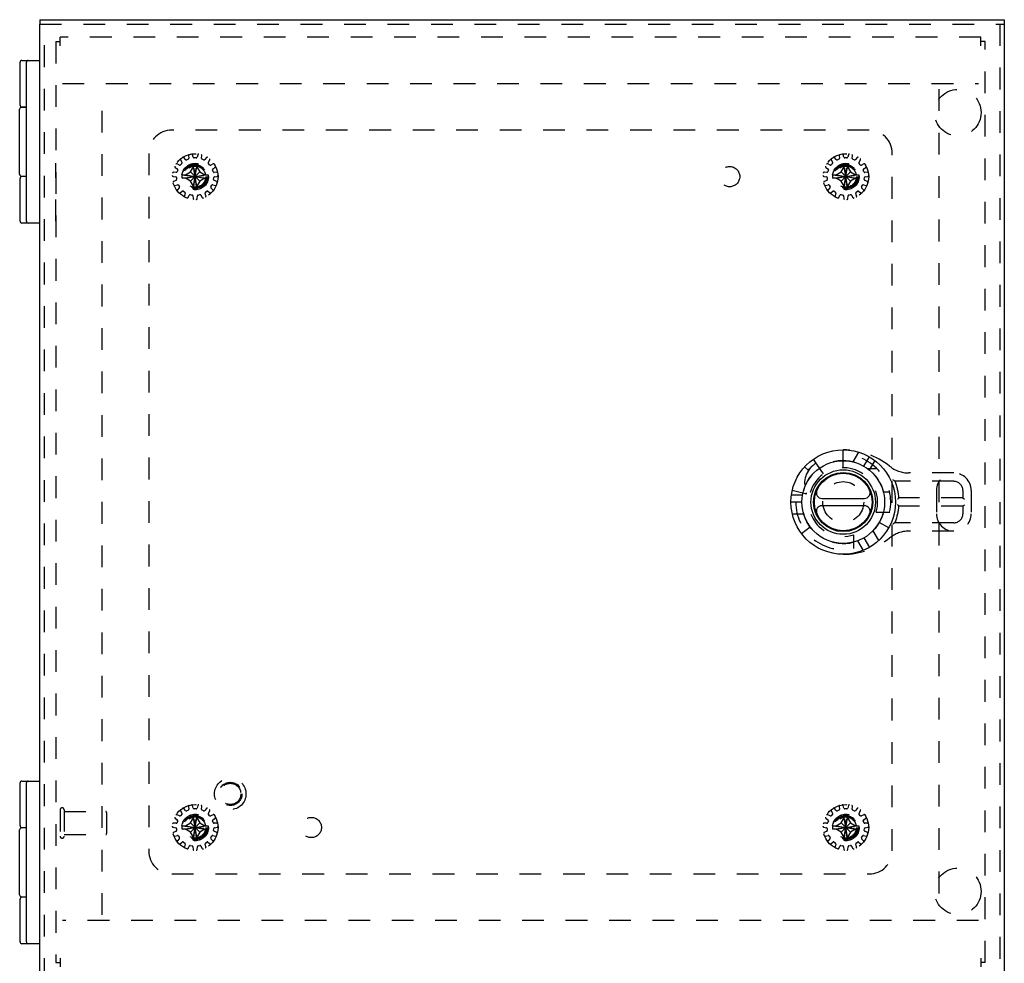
# Model space of a CAD drawing. Header units: inches. Extents: x 0 to 42.5, y 0 to 27.5.
# Tile 11 of 15: x 9.1 to 19.7, y 9.2 to 19.3. Entities that reach past the tile are written whole.
import ezdxf

# ---------------------------------------------------------------- set-up
doc = ezdxf.new("R2010")
doc.units = ezdxf.units.IN
doc.header["$LTSCALE"] = 2.3375
doc.header["$MEASUREMENT"] = 0
doc.linetypes.add('HIDDEN', pattern=[0.2, 0.1, -0.1])
for name, color, linetype in [('DEFAULT_2', 8, 'HIDDEN'), ('DOOR_ASSEMBLY', 7, 'CONTINUOUS'), ('SUBPANEL', 7, 'CONTINUOUS')]:
    doc.layers.add(name, color=color, linetype=linetype)

msp = doc.modelspace()

# ---------------------------------------------------------------- linework, layer by layer
at = {"layer": 'DEFAULT_2', "color": 8, "linetype": 'HIDDEN'}
for p, q in [((9.475, 19.088), (9.475, 9.184)), ((9.475, 19.088), (9.523, 19.088)), ((9.523, 19.041), (9.523, 19.136)), ((19.427, 19.136), (9.523, 19.136)), ((19.427, 19.041), (19.427, 19.136)), ((19.475, 19.088), (19.427, 19.088)), ((19.475, 9.184), (19.475, 19.088)), ((9.548, 18.636), (19.402, 18.636)), ((9.975, 9.696), (9.975, 18.576)), ((18.975, 18.576), (18.975, 9.696)), ((10.818, 17.815), (10.833, 17.79)), ((10.872, 17.819), (10.854, 17.84)), ((10.902, 17.824), (10.884, 17.816)), ((10.904, 17.863), (10.908, 17.834)), ((10.955, 17.844), (10.947, 17.872)), ((10.985, 17.837), (10.965, 17.837)), ((11.003, 17.872), (10.995, 17.844)), ((11.042, 17.834), (11.046, 17.863)), ((11.066, 17.816), (11.048, 17.824)), ((11.096, 17.84), (11.078, 17.819)), ((11.117, 17.79), (11.132, 17.815)), ((17.818, 17.815), (17.833, 17.79)), ((17.872, 17.819), (17.854, 17.84)), ((17.902, 17.824), (17.884, 17.816)), ((17.904, 17.863), (17.908, 17.834)), ((17.955, 17.844), (17.947, 17.872)), ((17.985, 17.837), (17.965, 17.837)), ((18.003, 17.872), (17.995, 17.844)), ((18.042, 17.834), (18.046, 17.863)), ((18.066, 17.816), (18.048, 17.824)), ((18.096, 17.84), (18.078, 17.819)), ((18.117, 17.79), (18.132, 17.815)), ((10.759, 17.735), (10.783, 17.719)), ((10.807, 17.761), (10.781, 17.774)), ((10.787, 17.708), (10.781, 17.689)), ((10.832, 17.778), (10.819, 17.763)), ((10.925, 17.686), (10.957, 17.741)), ((10.957, 17.776), (10.957, 17.777)), ((10.957, 17.496), (10.993, 17.777)), ((10.993, 17.496), (10.957, 17.777)), ((10.957, 17.741), (10.957, 17.776)), ((10.957, 17.532), (10.993, 17.741)), ((10.993, 17.532), (10.957, 17.741)), ((10.993, 17.777), (10.993, 17.776)), ((10.993, 17.776), (10.993, 17.741)), ((10.993, 17.741), (11.025, 17.686)), ((11.131, 17.763), (11.118, 17.778)), ((11.169, 17.774), (11.143, 17.761)), ((11.169, 17.689), (11.163, 17.708)), ((11.167, 17.719), (11.191, 17.735)), ((17.759, 17.735), (17.783, 17.719)), ((17.807, 17.761), (17.781, 17.774)), ((17.787, 17.708), (17.781, 17.689)), ((17.832, 17.778), (17.819, 17.763)), ((17.925, 17.686), (17.957, 17.741)), ((17.957, 17.776), (17.957, 17.777)), ((17.957, 17.496), (17.993, 17.777)), ((17.993, 17.496), (17.957, 17.777)), ((17.957, 17.741), (17.957, 17.776)), ((17.957, 17.532), (17.993, 17.741)), ((17.993, 17.532), (17.957, 17.741)), ((17.993, 17.777), (17.993, 17.776)), ((17.993, 17.776), (17.993, 17.741)), ((17.993, 17.741), (18.025, 17.686)), ((18.131, 17.763), (18.118, 17.778)), ((18.169, 17.774), (18.143, 17.761)), ((18.169, 17.689), (18.163, 17.708)), ((18.167, 17.719), (18.191, 17.735)), ((10.738, 17.639), (10.766, 17.634)), ((10.771, 17.682), (10.742, 17.683)), ((10.77, 17.595), (10.743, 17.584)), ((10.774, 17.625), (10.776, 17.605)), ((10.835, 17.654), (11.115, 17.618)), ((10.835, 17.618), (11.115, 17.654)), ((10.835, 17.654), (10.836, 17.654)), ((10.836, 17.618), (10.835, 17.618)), ((10.836, 17.654), (10.87, 17.654)), ((10.87, 17.618), (10.836, 17.618)), ((10.87, 17.654), (10.925, 17.686)), ((10.87, 17.654), (11.079, 17.618)), ((10.87, 17.618), (11.079, 17.654)), ((10.925, 17.587), (10.87, 17.618)), ((10.925, 17.587), (11.025, 17.686)), ((11.025, 17.587), (10.925, 17.686)), ((10.957, 17.532), (10.925, 17.587)), ((11.025, 17.587), (10.993, 17.532)), ((11.025, 17.686), (11.079, 17.654)), ((11.079, 17.618), (11.025, 17.587)), ((11.079, 17.654), (11.114, 17.654)), ((11.114, 17.618), (11.079, 17.618)), ((11.114, 17.654), (11.115, 17.654)), ((11.115, 17.618), (11.114, 17.618)), ((11.174, 17.605), (11.176, 17.625)), ((11.208, 17.683), (11.179, 17.682)), ((11.207, 17.584), (11.18, 17.595)), ((11.184, 17.634), (11.212, 17.639)), ((17.738, 17.639), (17.766, 17.634)), ((17.771, 17.682), (17.742, 17.683)), ((17.77, 17.595), (17.743, 17.584)), ((17.774, 17.625), (17.776, 17.605)), ((17.835, 17.618), (18.115, 17.654)), ((17.835, 17.654), (17.836, 17.654)), ((17.835, 17.654), (18.115, 17.618)), ((17.836, 17.618), (17.835, 17.618)), ((17.836, 17.654), (17.87, 17.654)), ((17.87, 17.618), (17.836, 17.618)), ((17.87, 17.654), (17.925, 17.686)), ((17.87, 17.618), (18.079, 17.654)), ((17.87, 17.654), (18.079, 17.618)), ((17.925, 17.587), (17.87, 17.618)), ((17.925, 17.587), (18.025, 17.686)), ((18.025, 17.587), (17.925, 17.686)), ((17.957, 17.532), (17.925, 17.587)), ((18.025, 17.587), (17.993, 17.532)), ((18.025, 17.686), (18.079, 17.654)), ((18.079, 17.618), (18.025, 17.587)), ((18.079, 17.654), (18.114, 17.654)), ((18.114, 17.618), (18.079, 17.618)), ((18.114, 17.654), (18.115, 17.654)), ((18.115, 17.618), (18.114, 17.618)), ((18.174, 17.605), (18.176, 17.625)), ((18.208, 17.683), (18.179, 17.682)), ((18.207, 17.584), (18.18, 17.595)), ((18.184, 17.634), (18.212, 17.639)), ((10.757, 17.542), (10.785, 17.549)), ((10.804, 17.515), (10.785, 17.494)), ((10.796, 17.544), (10.806, 17.527)), ((10.814, 17.462), (10.837, 17.479)), ((10.849, 17.48), (10.865, 17.468)), ((10.957, 17.497), (10.957, 17.532)), ((10.957, 17.496), (10.957, 17.497)), ((10.993, 17.532), (10.993, 17.497)), ((10.993, 17.497), (10.993, 17.496)), ((11.085, 17.468), (11.101, 17.48)), ((11.113, 17.479), (11.136, 17.462)), ((11.144, 17.527), (11.154, 17.544)), ((11.165, 17.494), (11.145, 17.515)), ((11.165, 17.549), (11.193, 17.542)), ((17.757, 17.542), (17.785, 17.549)), ((17.804, 17.515), (17.785, 17.494)), ((17.796, 17.544), (17.806, 17.527)), ((17.814, 17.462), (17.837, 17.479)), ((17.849, 17.48), (17.865, 17.468)), ((17.957, 17.497), (17.957, 17.532)), ((17.957, 17.496), (17.957, 17.497)), ((17.993, 17.532), (17.993, 17.497)), ((17.993, 17.497), (17.993, 17.496)), ((18.085, 17.468), (18.101, 17.48)), ((18.113, 17.479), (18.136, 17.462)), ((18.144, 17.527), (18.154, 17.544)), ((18.165, 17.494), (18.145, 17.515)), ((18.165, 17.549), (18.193, 17.542)), ((10.868, 17.456), (10.859, 17.429)), ((10.899, 17.411), (10.912, 17.437)), ((10.923, 17.442), (10.943, 17.438)), ((10.951, 17.429), (10.953, 17.4)), ((10.997, 17.4), (10.999, 17.429)), ((11.007, 17.438), (11.027, 17.442)), ((11.037, 17.437), (11.051, 17.411)), ((11.091, 17.429), (11.081, 17.456)), ((17.868, 17.456), (17.859, 17.429)), ((17.899, 17.411), (17.912, 17.437)), ((17.923, 17.442), (17.943, 17.438)), ((17.951, 17.429), (17.953, 17.4)), ((17.997, 17.4), (17.999, 17.429)), ((18.007, 17.438), (18.027, 17.442)), ((18.037, 17.437), (18.051, 17.411)), ((18.091, 17.429), (18.081, 17.456)), ((9.523, 10.826), (9.523, 10.542)), ((9.566, 10.826), (9.566, 10.542)), ((9.566, 10.808), (10.013, 10.808)), ((10.818, 10.815), (10.833, 10.79)), ((10.872, 10.819), (10.854, 10.84)), ((10.902, 10.824), (10.884, 10.816)), ((10.904, 10.863), (10.908, 10.834)), ((10.955, 10.844), (10.947, 10.872)), ((10.985, 10.837), (10.965, 10.837)), ((11.003, 10.872), (10.995, 10.844)), ((11.042, 10.834), (11.046, 10.863)), ((11.066, 10.816), (11.048, 10.824)), ((11.096, 10.84), (11.078, 10.819)), ((11.117, 10.79), (11.132, 10.815)), ((17.818, 10.815), (17.833, 10.79)), ((17.872, 10.819), (17.854, 10.84)), ((17.902, 10.824), (17.884, 10.816)), ((17.904, 10.863), (17.908, 10.834)), ((17.955, 10.844), (17.947, 10.872)), ((17.985, 10.837), (17.965, 10.837)), ((18.003, 10.872), (17.995, 10.844)), ((18.042, 10.834), (18.046, 10.863)), ((18.066, 10.816), (18.048, 10.824)), ((18.096, 10.84), (18.078, 10.819)), ((18.117, 10.79), (18.132, 10.815)), ((10.023, 10.798), (10.023, 10.57)), ((10.759, 10.735), (10.783, 10.719)), ((10.807, 10.761), (10.781, 10.774)), ((10.787, 10.708), (10.781, 10.689)), ((10.832, 10.778), (10.819, 10.763)), ((10.925, 10.686), (10.957, 10.741)), ((10.993, 10.496), (10.957, 10.777)), ((10.957, 10.776), (10.957, 10.777)), ((10.957, 10.496), (10.993, 10.777)), ((10.957, 10.741), (10.957, 10.776)), ((10.993, 10.532), (10.957, 10.741)), ((10.957, 10.532), (10.993, 10.741)), ((10.993, 10.777), (10.993, 10.776)), ((10.993, 10.776), (10.993, 10.741)), ((10.993, 10.741), (11.025, 10.686)), ((11.131, 10.763), (11.118, 10.778)), ((11.169, 10.774), (11.143, 10.761)), ((11.169, 10.689), (11.163, 10.708)), ((11.167, 10.719), (11.191, 10.735)), ((17.759, 10.735), (17.783, 10.719)), ((17.807, 10.761), (17.781, 10.774)), ((17.787, 10.708), (17.781, 10.689)), ((17.832, 10.778), (17.819, 10.763)), ((17.925, 10.686), (17.957, 10.741)), ((17.993, 10.496), (17.957, 10.777)), ((17.957, 10.776), (17.957, 10.777)), ((17.957, 10.496), (17.993, 10.777)), ((17.957, 10.741), (17.957, 10.776)), ((17.993, 10.532), (17.957, 10.741)), ((17.957, 10.532), (17.993, 10.741)), ((17.993, 10.777), (17.993, 10.776)), ((17.993, 10.776), (17.993, 10.741)), ((17.993, 10.741), (18.025, 10.686)), ((18.131, 10.763), (18.118, 10.778)), ((18.169, 10.774), (18.143, 10.761)), ((18.169, 10.689), (18.163, 10.708)), ((18.167, 10.719), (18.191, 10.735)), ((10.738, 10.639), (10.766, 10.634)), ((10.771, 10.682), (10.742, 10.683)), ((10.77, 10.595), (10.743, 10.584)), ((10.774, 10.625), (10.776, 10.605)), ((10.835, 10.654), (11.115, 10.618)), ((10.835, 10.618), (11.115, 10.654)), ((10.835, 10.654), (10.836, 10.654)), ((10.836, 10.618), (10.835, 10.618)), ((10.836, 10.654), (10.87, 10.654)), ((10.87, 10.618), (10.836, 10.618)), ((10.87, 10.654), (10.925, 10.686)), ((10.87, 10.654), (11.079, 10.618)), ((10.87, 10.618), (11.079, 10.654)), ((10.925, 10.587), (10.87, 10.618)), ((11.025, 10.587), (10.925, 10.686)), ((10.925, 10.587), (11.025, 10.686)), ((11.025, 10.686), (11.079, 10.654)), ((11.079, 10.618), (11.025, 10.587)), ((11.079, 10.654), (11.114, 10.654)), ((11.114, 10.618), (11.079, 10.618)), ((11.114, 10.654), (11.115, 10.654)), ((11.115, 10.618), (11.114, 10.618)), ((11.174, 10.605), (11.176, 10.625)), ((11.208, 10.683), (11.179, 10.682)), ((11.207, 10.584), (11.18, 10.595)), ((11.184, 10.634), (11.212, 10.639)), ((17.738, 10.639), (17.766, 10.634)), ((17.771, 10.682), (17.742, 10.683)), ((17.77, 10.595), (17.743, 10.584)), ((17.774, 10.625), (17.776, 10.605)), ((17.835, 10.618), (18.115, 10.654)), ((17.835, 10.654), (17.836, 10.654)), ((17.835, 10.654), (18.115, 10.618)), ((17.836, 10.618), (17.835, 10.618)), ((17.836, 10.654), (17.87, 10.654)), ((17.87, 10.618), (17.836, 10.618)), ((17.87, 10.654), (17.925, 10.686)), ((17.87, 10.618), (18.079, 10.654)), ((17.87, 10.654), (18.079, 10.618)), ((17.925, 10.587), (17.87, 10.618)), ((17.925, 10.686), (18.025, 10.587)), ((17.925, 10.587), (18.025, 10.686)), ((18.025, 10.686), (18.079, 10.654)), ((18.079, 10.618), (18.025, 10.587)), ((18.079, 10.654), (18.114, 10.654)), ((18.114, 10.618), (18.079, 10.618)), ((18.114, 10.654), (18.115, 10.654)), ((18.115, 10.618), (18.114, 10.618)), ((18.174, 10.605), (18.176, 10.625)), ((18.208, 10.683), (18.179, 10.682)), ((18.207, 10.584), (18.18, 10.595)), ((18.184, 10.634), (18.212, 10.639)), ((9.566, 10.56), (10.013, 10.56)), ((10.757, 10.542), (10.785, 10.549)), ((10.804, 10.515), (10.785, 10.494)), ((10.796, 10.544), (10.806, 10.527)), ((10.957, 10.532), (10.925, 10.587)), ((10.957, 10.497), (10.957, 10.532)), ((10.957, 10.496), (10.957, 10.497)), ((11.025, 10.587), (10.993, 10.532)), ((10.993, 10.532), (10.993, 10.497)), ((10.993, 10.497), (10.993, 10.496)), ((11.144, 10.527), (11.154, 10.544)), ((11.165, 10.494), (11.145, 10.515)), ((11.165, 10.549), (11.193, 10.542)), ((17.757, 10.542), (17.785, 10.549)), ((17.804, 10.515), (17.785, 10.494)), ((17.796, 10.544), (17.806, 10.527)), ((17.957, 10.532), (17.925, 10.587)), ((17.957, 10.497), (17.957, 10.532)), ((17.957, 10.496), (17.957, 10.497)), ((18.025, 10.587), (17.993, 10.532)), ((17.993, 10.532), (17.993, 10.497)), ((17.993, 10.497), (17.993, 10.496)), ((18.144, 10.527), (18.154, 10.544)), ((18.165, 10.494), (18.145, 10.515)), ((18.165, 10.549), (18.193, 10.542)), ((10.814, 10.462), (10.837, 10.479)), ((10.849, 10.48), (10.865, 10.468)), ((10.868, 10.456), (10.859, 10.429)), ((10.899, 10.411), (10.912, 10.437)), ((10.923, 10.442), (10.943, 10.438)), ((10.951, 10.429), (10.953, 10.4)), ((10.997, 10.4), (10.999, 10.429)), ((11.007, 10.438), (11.027, 10.442)), ((11.037, 10.437), (11.051, 10.411)), ((11.091, 10.429), (11.081, 10.456)), ((11.085, 10.468), (11.101, 10.48)), ((11.113, 10.479), (11.136, 10.462)), ((17.814, 10.462), (17.837, 10.479)), ((17.849, 10.48), (17.865, 10.468)), ((17.868, 10.456), (17.859, 10.429)), ((17.899, 10.411), (17.912, 10.437)), ((17.923, 10.442), (17.943, 10.438)), ((17.951, 10.429), (17.953, 10.4)), ((17.997, 10.4), (17.999, 10.429)), ((18.007, 10.438), (18.027, 10.442)), ((18.037, 10.437), (18.051, 10.411)), ((18.091, 10.429), (18.081, 10.456)), ((18.085, 10.468), (18.101, 10.48)), ((18.113, 10.479), (18.136, 10.462)), ((19.402, 9.636), (9.548, 9.636)), ((9.523, 9.231), (9.523, 9.136)), ((19.427, 9.231), (19.427, 9.136)), ((9.475, 9.184), (9.523, 9.184)), ((19.475, 9.184), (19.427, 9.184))]:
    msp.add_line(p, q, dxfattribs=at)
for points in [[(10.957, 17.777), (10.963, 17.777), (10.969, 17.777), (10.975, 17.777), (10.981, 17.777), (10.987, 17.777), (10.993, 17.777)], [(17.957, 17.777), (17.963, 17.777), (17.969, 17.777), (17.975, 17.777), (17.981, 17.777), (17.987, 17.777), (17.993, 17.777)], [(10.834, 17.636), (10.834, 17.639), (10.834, 17.642), (10.835, 17.645), (10.835, 17.648), (10.835, 17.651), (10.835, 17.654)], [(10.835, 17.618), (10.835, 17.621), (10.835, 17.624), (10.835, 17.627), (10.834, 17.63), (10.834, 17.633), (10.834, 17.636)], [(11.115, 17.654), (11.115, 17.651), (11.115, 17.648), (11.115, 17.645), (11.115, 17.642), (11.115, 17.639), (11.115, 17.636)], [(11.115, 17.636), (11.115, 17.633), (11.115, 17.63), (11.115, 17.627), (11.115, 17.624), (11.115, 17.621), (11.115, 17.618)], [(17.834, 17.636), (17.834, 17.639), (17.834, 17.642), (17.835, 17.645), (17.835, 17.648), (17.835, 17.651), (17.835, 17.654)], [(17.835, 17.618), (17.835, 17.621), (17.835, 17.624), (17.835, 17.627), (17.834, 17.63), (17.834, 17.633), (17.834, 17.636)], [(18.115, 17.654), (18.115, 17.651), (18.115, 17.648), (18.115, 17.645), (18.115, 17.642), (18.115, 17.639), (18.115, 17.636)], [(18.115, 17.636), (18.115, 17.633), (18.115, 17.63), (18.115, 17.627), (18.115, 17.624), (18.115, 17.621), (18.115, 17.618)], [(10.993, 17.496), (10.987, 17.496), (10.981, 17.496), (10.975, 17.496), (10.969, 17.496), (10.963, 17.496), (10.957, 17.496)], [(17.993, 17.496), (17.987, 17.496), (17.981, 17.496), (17.975, 17.496), (17.969, 17.496), (17.963, 17.496), (17.957, 17.496)], [(10.957, 10.777), (10.963, 10.777), (10.969, 10.777), (10.975, 10.777), (10.981, 10.777), (10.987, 10.777), (10.993, 10.777)], [(17.957, 10.777), (17.963, 10.777), (17.969, 10.777), (17.975, 10.777), (17.981, 10.777), (17.987, 10.777), (17.993, 10.777)], [(10.834, 10.636), (10.834, 10.639), (10.834, 10.642), (10.835, 10.645), (10.835, 10.648), (10.835, 10.651), (10.835, 10.654)], [(10.835, 10.618), (10.835, 10.621), (10.835, 10.624), (10.835, 10.627), (10.834, 10.63), (10.834, 10.633), (10.834, 10.636)], [(11.115, 10.654), (11.115, 10.651), (11.115, 10.648), (11.115, 10.645), (11.115, 10.642), (11.115, 10.639), (11.115, 10.636)], [(11.115, 10.636), (11.115, 10.633), (11.115, 10.63), (11.115, 10.627), (11.115, 10.624), (11.115, 10.621), (11.115, 10.618)], [(17.834, 10.636), (17.834, 10.639), (17.834, 10.642), (17.835, 10.645), (17.835, 10.648), (17.835, 10.651), (17.835, 10.654)], [(17.835, 10.618), (17.835, 10.621), (17.835, 10.624), (17.835, 10.627), (17.834, 10.63), (17.834, 10.633), (17.834, 10.636)], [(18.115, 10.654), (18.115, 10.651), (18.115, 10.648), (18.115, 10.645), (18.115, 10.642), (18.115, 10.639), (18.115, 10.636)], [(18.115, 10.636), (18.115, 10.633), (18.115, 10.63), (18.115, 10.627), (18.115, 10.624), (18.115, 10.621), (18.115, 10.618)], [(10.993, 10.496), (10.987, 10.496), (10.981, 10.496), (10.975, 10.496), (10.969, 10.496), (10.963, 10.496), (10.957, 10.496)], [(17.993, 10.496), (17.987, 10.496), (17.981, 10.496), (17.975, 10.496), (17.969, 10.496), (17.963, 10.496), (17.957, 10.496)]]:
    msp.add_lwpolyline(points, dxfattribs=at)
for centre, radius in [((10.975, 17.636), 0.246), ((17.975, 17.636), 0.246), ((10.975, 17.636), 0.143), ((10.975, 17.636), 0.128), ((10.975, 17.636), 0.124), ((10.975, 17.636), 0.114), ((17.975, 17.636), 0.143), ((17.975, 17.636), 0.128), ((17.975, 17.636), 0.124), ((17.975, 17.636), 0.114), ((10.975, 10.636), 0.246), ((17.975, 10.636), 0.246), ((10.975, 10.636), 0.143), ((10.975, 10.636), 0.128), ((10.975, 10.636), 0.124), ((10.975, 10.636), 0.114), ((17.975, 10.636), 0.143), ((17.975, 10.636), 0.128), ((17.975, 10.636), 0.124), ((17.975, 10.636), 0.114)]:
    msp.add_circle(centre, radius, dxfattribs=at)
for centre, radius, start, end in [((10.827, 17.82), 0.01, 128.9326, 211.8493), ((10.846, 17.834), 0.01, 40.1507, 123.0674), ((10.88, 17.825), 0.01, 220.1507, 294), ((10.898, 17.833), 0.01, 294, 7.8493), ((10.914, 17.864), 0.01, 104.9326, 187.8493), ((10.938, 17.869), 0.01, 16.1507, 99.0674), ((10.965, 17.847), 0.01, 196.1507, 270), ((10.985, 17.847), 0.01, 270, 343.8493), ((11.012, 17.869), 0.01, 80.9326, 163.8493), ((11.036, 17.864), 0.01, 352.1507, 75.0674), ((11.052, 17.833), 0.01, 172.1507, 246), ((11.07, 17.825), 0.01, 246, 319.8493), ((11.104, 17.834), 0.01, 56.9326, 139.8493), ((11.123, 17.82), 0.01, 328.1507, 51.0674), ((17.827, 17.82), 0.01, 128.9326, 211.8493), ((17.846, 17.834), 0.01, 40.1507, 123.0674), ((17.88, 17.825), 0.01, 220.1507, 294), ((17.898, 17.833), 0.01, 294, 7.8493), ((17.914, 17.864), 0.01, 104.9326, 187.8493), ((17.938, 17.869), 0.01, 16.1507, 99.0674), ((17.965, 17.847), 0.01, 196.1507, 270), ((17.985, 17.847), 0.01, 270, 343.8493), ((18.012, 17.869), 0.01, 80.9326, 163.8493), ((18.036, 17.864), 0.01, 352.1507, 75.0674), ((18.052, 17.833), 0.01, 172.1507, 246), ((18.07, 17.825), 0.01, 246, 319.8493), ((18.104, 17.834), 0.01, 56.9326, 139.8493), ((18.123, 17.82), 0.01, 328.1507, 51.0674), ((10.765, 17.744), 0.01, 152.9326, 235.8493), ((10.777, 17.765), 0.01, 64.1507, 147.0674), ((10.777, 17.711), 0.01, 342, 55.8493), ((10.811, 17.77), 0.01, 244.1507, 318), ((10.825, 17.785), 0.01, 318, 31.8493), ((11.125, 17.785), 0.01, 148.1507, 222), ((11.138, 17.77), 0.01, 222, 295.8493), ((11.173, 17.711), 0.01, 124.1507, 198), ((11.173, 17.765), 0.01, 32.9326, 115.8493), ((11.185, 17.744), 0.01, 304.1507, 27.0674), ((17.765, 17.744), 0.01, 152.9326, 235.8493), ((17.777, 17.765), 0.01, 64.1507, 147.0674), ((17.777, 17.711), 0.01, 342, 55.8493), ((17.811, 17.77), 0.01, 244.1507, 318), ((17.825, 17.785), 0.01, 318, 31.8493), ((18.125, 17.785), 0.01, 148.1507, 222), ((18.138, 17.77), 0.01, 222, 295.8493), ((18.173, 17.711), 0.01, 124.1507, 198), ((18.173, 17.765), 0.01, 32.9326, 115.8493), ((18.185, 17.744), 0.01, 304.1507, 27.0674), ((10.739, 17.649), 0.01, 176.9326, 259.8493), ((10.742, 17.673), 0.01, 88.1507, 171.0674), ((10.747, 17.575), 0.01, 112.1507, 195.0674), ((10.764, 17.624), 0.01, 6, 79.8493), ((10.766, 17.604), 0.01, 292.1507, 6), ((10.771, 17.692), 0.01, 268.1507, 342), ((11.179, 17.692), 0.01, 198, 271.8493), ((11.184, 17.604), 0.01, 174, 247.8493), ((11.186, 17.624), 0.01, 100.1507, 174), ((11.203, 17.575), 0.01, 344.9326, 67.8493), ((11.208, 17.673), 0.01, 8.9326, 91.8493), ((11.211, 17.649), 0.01, 280.1507, 3.0674), ((17.739, 17.649), 0.01, 176.9326, 259.8493), ((17.742, 17.673), 0.01, 88.1507, 171.0674), ((17.747, 17.575), 0.01, 112.1507, 195.0674), ((17.764, 17.624), 0.01, 6, 79.8493), ((17.766, 17.604), 0.01, 292.1507, 6), ((17.771, 17.692), 0.01, 268.1507, 342), ((18.179, 17.692), 0.01, 198, 271.8493), ((18.184, 17.604), 0.01, 174, 247.8493), ((18.186, 17.624), 0.01, 100.1507, 174), ((18.203, 17.575), 0.01, 344.9326, 67.8493), ((18.208, 17.673), 0.01, 8.9326, 91.8493), ((18.211, 17.649), 0.01, 280.1507, 3.0674), ((10.755, 17.552), 0.01, 200.9326, 283.8493), ((10.792, 17.488), 0.01, 136.1507, 219.0674), ((10.787, 17.539), 0.01, 30, 103.8493), ((10.797, 17.522), 0.01, 316.1507, 30), ((10.843, 17.471), 0.01, 54, 127.8493), ((11.107, 17.471), 0.01, 52.1507, 126), ((11.153, 17.522), 0.01, 150, 223.8493), ((11.163, 17.539), 0.01, 76.1507, 150), ((11.158, 17.488), 0.01, 320.9326, 43.8493), ((11.195, 17.552), 0.01, 256.1507, 339.0674), ((17.755, 17.552), 0.01, 200.9326, 283.8493), ((17.792, 17.488), 0.01, 136.1507, 219.0674), ((17.787, 17.539), 0.01, 30, 103.8493), ((17.797, 17.522), 0.01, 316.1507, 30), ((17.843, 17.471), 0.01, 54, 127.8493), ((18.107, 17.471), 0.01, 52.1507, 126), ((18.153, 17.522), 0.01, 150, 223.8493), ((18.163, 17.539), 0.01, 76.1507, 150), ((18.158, 17.488), 0.01, 320.9326, 43.8493), ((18.195, 17.552), 0.01, 256.1507, 339.0674), ((10.808, 17.47), 0.01, 224.9326, 307.8493), ((10.868, 17.426), 0.01, 160.1507, 243.0674), ((10.859, 17.46), 0.01, 340.1507, 54), ((10.89, 17.416), 0.01, 248.9326, 331.8493), ((10.921, 17.432), 0.01, 78, 151.8493), ((10.941, 17.428), 0.01, 4.1507, 78), ((10.963, 17.401), 0.01, 184.1507, 267.0674), ((10.987, 17.401), 0.01, 272.9326, 355.8493), ((11.009, 17.428), 0.01, 102, 175.8493), ((11.029, 17.432), 0.01, 28.1507, 102), ((11.06, 17.416), 0.01, 208.1507, 291.0674), ((11.091, 17.46), 0.01, 126, 199.8493), ((11.082, 17.426), 0.01, 296.9326, 19.8493), ((11.142, 17.47), 0.01, 232.1507, 315.0674), ((17.808, 17.47), 0.01, 224.9326, 307.8493), ((17.868, 17.426), 0.01, 160.1507, 243.0674), ((17.859, 17.46), 0.01, 340.1507, 54), ((17.89, 17.416), 0.01, 248.9326, 331.8493), ((17.921, 17.432), 0.01, 78, 151.8493), ((17.941, 17.428), 0.01, 4.1507, 78), ((17.963, 17.401), 0.01, 184.1507, 267.0674), ((17.987, 17.401), 0.01, 272.9326, 355.8493), ((18.009, 17.428), 0.01, 102, 175.8493), ((18.029, 17.432), 0.01, 28.1507, 102), ((18.06, 17.416), 0.01, 208.1507, 291.0674), ((18.091, 17.46), 0.01, 126, 199.8493), ((18.082, 17.426), 0.01, 296.9326, 19.8493), ((18.142, 17.47), 0.01, 232.1507, 315.0674), ((9.544, 10.826), 0.0215, 0, 180), ((10.013, 10.798), 0.01, 0, 90), ((10.827, 10.82), 0.01, 128.9326, 211.8493), ((10.846, 10.834), 0.01, 40.1507, 123.0674), ((10.88, 10.825), 0.01, 220.1507, 294), ((10.898, 10.833), 0.01, 294, 7.8493), ((10.914, 10.864), 0.01, 104.9326, 187.8493), ((10.938, 10.869), 0.01, 16.1507, 99.0674), ((10.965, 10.847), 0.01, 196.1507, 270), ((10.985, 10.847), 0.01, 270, 343.8493), ((11.012, 10.869), 0.01, 80.9326, 163.8493), ((11.036, 10.864), 0.01, 352.1507, 75.0674), ((11.052, 10.833), 0.01, 172.1507, 246), ((11.07, 10.825), 0.01, 246, 319.8493), ((11.104, 10.834), 0.01, 56.9326, 139.8493), ((11.123, 10.82), 0.01, 328.1507, 51.0674), ((17.827, 10.82), 0.01, 128.9326, 211.8493), ((17.846, 10.834), 0.01, 40.1507, 123.0674), ((17.88, 10.825), 0.01, 220.1507, 294), ((17.898, 10.833), 0.01, 294, 7.8493), ((17.914, 10.864), 0.01, 104.9326, 187.8493), ((17.938, 10.869), 0.01, 16.1507, 99.0674), ((17.965, 10.847), 0.01, 196.1507, 270), ((17.985, 10.847), 0.01, 270, 343.8493), ((18.012, 10.869), 0.01, 80.9326, 163.8493), ((18.036, 10.864), 0.01, 352.1507, 75.0674), ((18.052, 10.833), 0.01, 172.1507, 246), ((18.07, 10.825), 0.01, 246, 319.8493), ((18.104, 10.834), 0.01, 56.9326, 139.8493), ((18.123, 10.82), 0.01, 328.1507, 51.0674), ((10.765, 10.744), 0.01, 152.9326, 235.8493), ((10.777, 10.765), 0.01, 64.1507, 147.0674), ((10.777, 10.711), 0.01, 342, 55.8493), ((10.811, 10.77), 0.01, 244.1507, 318), ((10.825, 10.785), 0.01, 318, 31.8493), ((11.125, 10.785), 0.01, 148.1507, 222), ((11.138, 10.77), 0.01, 222, 295.8493), ((11.173, 10.711), 0.01, 124.1507, 198), ((11.173, 10.765), 0.01, 32.9326, 115.8493), ((11.185, 10.744), 0.01, 304.1507, 27.0674), ((17.765, 10.744), 0.01, 152.9326, 235.8493), ((17.777, 10.765), 0.01, 64.1507, 147.0674), ((17.777, 10.711), 0.01, 342, 55.8493), ((17.811, 10.77), 0.01, 244.1507, 318), ((17.825, 10.785), 0.01, 318, 31.8493), ((18.125, 10.785), 0.01, 148.1507, 222), ((18.138, 10.77), 0.01, 222, 295.8493), ((18.173, 10.711), 0.01, 124.1507, 198), ((18.173, 10.765), 0.01, 32.9326, 115.8493), ((18.185, 10.744), 0.01, 304.1507, 27.0674), ((10.739, 10.649), 0.01, 176.9326, 259.8493), ((10.742, 10.673), 0.01, 88.1507, 171.0674), ((10.764, 10.624), 0.01, 6, 79.8493), ((10.766, 10.604), 0.01, 292.1507, 6), ((10.771, 10.692), 0.01, 268.1507, 342), ((11.179, 10.692), 0.01, 198, 271.8493), ((11.184, 10.604), 0.01, 174, 247.8493), ((11.186, 10.624), 0.01, 100.1507, 174), ((11.208, 10.673), 0.01, 8.9326, 91.8493), ((11.211, 10.649), 0.01, 280.1507, 3.0674), ((17.739, 10.649), 0.01, 176.9326, 259.8493), ((17.742, 10.673), 0.01, 88.1507, 171.0674), ((17.764, 10.624), 0.01, 6, 79.8493), ((17.766, 10.604), 0.01, 292.1507, 6), ((17.771, 10.692), 0.01, 268.1507, 342), ((18.179, 10.692), 0.01, 198, 271.8493), ((18.184, 10.604), 0.01, 174, 247.8493), ((18.186, 10.624), 0.01, 100.1507, 174), ((18.208, 10.673), 0.01, 8.9326, 91.8493), ((18.211, 10.649), 0.01, 280.1507, 3.0674), ((9.544, 10.542), 0.0215, 180, 360), ((10.013, 10.57), 0.01, 270, 360), ((10.747, 10.575), 0.01, 112.1507, 195.0674), ((10.755, 10.552), 0.01, 200.9326, 283.8493), ((10.792, 10.488), 0.01, 136.1507, 219.0674), ((10.787, 10.539), 0.01, 30, 103.8493), ((10.797, 10.522), 0.01, 316.1507, 30), ((11.153, 10.522), 0.01, 150, 223.8493), ((11.163, 10.539), 0.01, 76.1507, 150), ((11.158, 10.488), 0.01, 320.9326, 43.8493), ((11.195, 10.552), 0.01, 256.1507, 339.0674), ((11.203, 10.575), 0.01, 344.9326, 67.8493), ((17.747, 10.575), 0.01, 112.1507, 195.0674), ((17.755, 10.552), 0.01, 200.9326, 283.8493), ((17.792, 10.488), 0.01, 136.1507, 219.0674), ((17.787, 10.539), 0.01, 30, 103.8493), ((17.797, 10.522), 0.01, 316.1507, 30), ((18.153, 10.522), 0.01, 150, 223.8493), ((18.163, 10.539), 0.01, 76.1507, 150), ((18.158, 10.488), 0.01, 320.9326, 43.8493), ((18.195, 10.552), 0.01, 256.1507, 339.0674), ((18.203, 10.575), 0.01, 344.9326, 67.8493), ((10.808, 10.47), 0.01, 224.9326, 307.8493), ((10.843, 10.471), 0.01, 54, 127.8493), ((10.868, 10.426), 0.01, 160.1507, 243.0674), ((10.859, 10.46), 0.01, 340.1507, 54), ((10.89, 10.416), 0.01, 248.9326, 331.8493), ((10.921, 10.432), 0.01, 78, 151.8493), ((10.941, 10.428), 0.01, 4.1507, 78), ((10.963, 10.401), 0.01, 184.1507, 267.0674), ((10.987, 10.401), 0.01, 272.9326, 355.8493), ((11.009, 10.428), 0.01, 102, 175.8493), ((11.029, 10.432), 0.01, 28.1507, 102), ((11.06, 10.416), 0.01, 208.1507, 291.0674), ((11.091, 10.46), 0.01, 126, 199.8493), ((11.082, 10.426), 0.01, 296.9326, 19.8493), ((11.107, 10.471), 0.01, 52.1507, 126), ((11.142, 10.47), 0.01, 232.1507, 315.0674), ((17.808, 10.47), 0.01, 224.9326, 307.8493), ((17.843, 10.471), 0.01, 54, 127.8493), ((17.868, 10.426), 0.01, 160.1507, 243.0674), ((17.859, 10.46), 0.01, 340.1507, 54), ((17.89, 10.416), 0.01, 248.9326, 331.8493), ((17.921, 10.432), 0.01, 78, 151.8493), ((17.941, 10.428), 0.01, 4.1507, 78), ((17.963, 10.401), 0.01, 184.1507, 267.0674), ((17.987, 10.401), 0.01, 272.9326, 355.8493), ((18.009, 10.428), 0.01, 102, 175.8493), ((18.029, 10.432), 0.01, 28.1507, 102), ((18.06, 10.416), 0.01, 208.1507, 291.0674), ((18.091, 10.46), 0.01, 126, 199.8493), ((18.082, 10.426), 0.01, 296.9326, 19.8493), ((18.107, 10.471), 0.01, 52.1507, 126), ((18.142, 10.47), 0.01, 232.1507, 315.0674)]:
    msp.add_arc(centre, radius, start, end, dxfattribs=at)
at = {"layer": 'DOOR_ASSEMBLY', "color": 7, "linetype": 'Continuous'}
for p, q in [((9.305, 19.324), (9.305, 19.276)), ((19.68, 19.324), (19.68, 19.276)), ((9.092, 18.406), (9.092, 18.866)), ((9.112, 18.886), (9.305, 18.886)), ((9.16, 17.156), (9.16, 18.866)), ((9.087, 17.661), (9.087, 18.361)), ((9.16, 18.381), (9.107, 18.381)), ((9.112, 18.386), (9.16, 18.386)), ((9.092, 17.156), (9.092, 17.616)), ((9.107, 17.641), (9.16, 17.641)), ((9.16, 17.636), (9.112, 17.636)), ((9.305, 17.136), (9.112, 17.136)), ((17.718, 14.176), (18.176, 14.176)), ((18.176, 14.096), (17.718, 14.096)), ((9.112, 11.136), (9.305, 11.136)), ((9.092, 10.656), (9.092, 11.116)), ((9.16, 9.406), (9.16, 11.116)), ((9.087, 9.911), (9.087, 10.611)), ((9.16, 10.631), (9.107, 10.631)), ((9.112, 10.636), (9.16, 10.636)), ((9.092, 9.406), (9.092, 9.866)), ((9.107, 9.891), (9.16, 9.891)), ((9.16, 9.886), (9.112, 9.886)), ((9.305, 9.386), (9.112, 9.386))]:
    msp.add_line(p, q, dxfattribs=at)
at = {"layer": 'DOOR_ASSEMBLY', "color": 3, "linetype": 'Continuous'}
for p, q in [((9.305, 19.324), (19.68, 19.324)), ((9.305, 8.997), (9.305, 19.276)), ((19.68, 19.276), (19.68, 8.997))]:
    msp.add_line(p, q, dxfattribs=at)
at = {"layer": 'DOOR_ASSEMBLY', "color": 8, "linetype": 'HIDDEN'}
for p, q in [((9.305, 19.276), (19.68, 19.276)), ((9.353, 8.997), (9.353, 19.276)), ((19.632, 19.276), (19.632, 8.997)), ((9.475, 17.156), (9.475, 17.781)), ((17.942, 14.699), (17.942, 14.582)), ((17.947, 14.506), (17.947, 14.699)), ((18.113, 14.674), (18.052, 14.569)), ((18.17, 14.522), (18.228, 14.623)), ((17.569, 14.48), (17.531, 14.514)), ((17.624, 14.597), (17.654, 14.555)), ((17.654, 14.555), (17.649, 14.552)), ((17.735, 14.439), (17.663, 14.542)), ((18.231, 14.479), (18.291, 14.582)), ((18.312, 14.494), (18.213, 14.494)), ((19.137, 14.449), (18.652, 14.449)), ((18.487, 14.37), (18.482, 14.374)), ((18.492, 14.367), (18.487, 14.37)), ((18.497, 14.364), (18.492, 14.367)), ((18.502, 14.361), (18.497, 14.364)), ((18.503, 14.36), (18.502, 14.361)), ((18.503, 14.36), (18.503, 14.36)), ((18.503, 14.36), (18.503, 14.36)), ((18.504, 14.359), (18.503, 14.36)), ((18.504, 14.359), (18.504, 14.359)), ((18.504, 14.359), (18.504, 14.359)), ((19.137, 14.359), (18.505, 14.359)), ((18.505, 14.359), (18.505, 14.359)), ((18.505, 14.359), (18.505, 14.359)), ((17.508, 14.211), (17.389, 14.211)), ((17.54, 14.223), (17.399, 14.261)), ((18.447, 14.244), (18.379, 14.244)), ((18.95, 14.261), (18.95, 14.011)), ((19.235, 14.261), (19.235, 14.181)), ((19.325, 14.261), (19.325, 14.011)), ((17.501, 14.136), (17.384, 14.136)), ((18.533, 14.167), (18.532, 14.166)), ((18.537, 14.101), (18.532, 14.106)), ((18.536, 14.17), (18.533, 14.167)), ((18.538, 14.173), (18.536, 14.17)), ((18.542, 14.095), (18.537, 14.101)), ((18.541, 14.175), (18.538, 14.173)), ((18.543, 14.178), (18.541, 14.175)), ((18.543, 14.095), (18.542, 14.095)), ((18.546, 14.181), (18.543, 14.178)), ((18.544, 14.094), (18.543, 14.095)), ((18.544, 14.093), (18.544, 14.094)), ((18.545, 14.093), (18.544, 14.093)), ((18.545, 14.093), (18.545, 14.093)), ((18.545, 14.092), (18.545, 14.093)), ((18.545, 14.092), (18.545, 14.092)), ((19.235, 14.181), (18.546, 14.181)), ((18.546, 14.181), (18.546, 14.181)), ((19.235, 14.091), (18.546, 14.091)), ((18.546, 14.091), (18.546, 14.091)), ((19.235, 14.181), (19.25, 14.166)), ((19.235, 14.091), (19.25, 14.106)), ((19.235, 14.091), (19.235, 14.011)), ((17.399, 14.011), (17.519, 14.011)), ((18.301, 14.029), (18.447, 14.029)), ((18.437, 13.86), (18.335, 13.917)), ((18.483, 13.9), (18.481, 13.899)), ((18.486, 13.902), (18.483, 13.9)), ((18.489, 13.904), (18.486, 13.902)), ((18.492, 13.906), (18.489, 13.904)), ((18.495, 13.908), (18.492, 13.906)), ((18.497, 13.91), (18.495, 13.908)), ((18.5, 13.912), (18.497, 13.91)), ((18.503, 13.914), (18.5, 13.912)), ((18.504, 13.914), (18.503, 13.914)), ((19.137, 13.914), (18.504, 13.914)), ((17.497, 13.799), (17.591, 13.869)), ((18.058, 13.783), (18.058, 13.637)), ((18.329, 13.724), (18.269, 13.828)), ((19.137, 13.824), (18.652, 13.824)), ((18.102, 13.718), (18.161, 13.616)), ((18.17, 13.75), (18.228, 13.649))]:
    msp.add_line(p, q, dxfattribs=at)
for points in [[(18.504, 14.359), (18.504, 14.359), (18.504, 14.359), (18.504, 14.359)], [(18.504, 14.359), (18.504, 14.359), (18.504, 14.359)], [(18.505, 14.359), (18.505, 14.359), (18.504, 14.359)], [(18.545, 14.092), (18.545, 14.092), (18.545, 14.092)], [(18.546, 14.092), (18.546, 14.092), (18.545, 14.092)], [(18.546, 14.181), (18.546, 14.181), (18.546, 14.181), (18.546, 14.181)], [(18.546, 14.092), (18.546, 14.092), (18.546, 14.092), (18.546, 14.092)], [(18.546, 14.091), (18.546, 14.091), (18.546, 14.091), (18.546, 14.091), (18.546, 14.091), (18.546, 14.092)], [(18.503, 13.914), (18.503, 13.914), (18.503, 13.914), (18.503, 13.914)]]:
    msp.add_lwpolyline(points, dxfattribs=at)
for centre, radius in [((19.18, 18.324), 0.25), ((17.947, 14.136), 0.22), ((11.353, 10.997), 0.169), ((11.353, 10.997), 0.125), ((11.353, 10.997), 0.124), ((11.353, 10.997), 0.114), ((19.18, 9.949), 0.25)]:
    msp.add_circle(centre, radius, dxfattribs=at)
at = {"layer": 'DOOR_ASSEMBLY', "color": 7, "linetype": 'Continuous'}
for radius in [0.562, 0.445, 0.347, 0.318, 0.31]:
    msp.add_circle((17.947, 14.136), radius, dxfattribs=at)
for centre, radius, start, end in [((9.112, 18.866), 0.02, 90, 180), ((9.18, 18.866), 0.02, 90, 180), ((9.107, 18.361), 0.02, 90, 180), ((9.112, 18.406), 0.02, 180, 270), ((9.107, 17.661), 0.02, 180, 270), ((9.112, 17.616), 0.02, 90, 180), ((9.112, 17.156), 0.02, 180, 270), ((9.18, 17.156), 0.02, 180, 270), ((17.718, 14.236), 0.06, 156.4218, 270), ((18.176, 14.236), 0.06, 270, 23.5782), ((17.718, 14.036), 0.06, 90, 203.5782), ((18.176, 14.036), 0.06, 336.4218, 90), ((9.112, 11.116), 0.02, 90, 180), ((9.18, 11.116), 0.02, 90, 180), ((9.107, 10.611), 0.02, 90, 180), ((9.112, 10.656), 0.02, 180, 270), ((9.107, 9.911), 0.02, 180, 270), ((9.112, 9.866), 0.02, 90, 180), ((9.112, 9.406), 0.02, 180, 270), ((9.18, 9.406), 0.02, 180, 270)]:
    msp.add_arc(centre, radius, start, end, dxfattribs=at)
at = {"layer": 'DOOR_ASSEMBLY', "color": 8, "linetype": 'HIDDEN'}
for centre, radius, start, end in [((17.947, 13.907), 0.791, 50.9276, 90), ((17.947, 14.136), 0.511, 347.8559, 90), ((17.947, 14.136), 0.446, 13.9634, 346.0366), ((17.781, 14.337), 0.25, 129.5613, 203.6937), ((17.947, 14.136), 0.511, 125, 137.7587), ((17.641, 14.526), 0.027, 35, 71.89), ((18.652, 14.775), 0.326, 230.9276, 270), ((17.947, 14.136), 0.37, 343.1097, 287.4576), ((19.137, 14.261), 0.188, 0, 180), ((17.961, 14.138), 0.587, 4.2688, 22.1369), ((19.137, 14.261), 0.0975, 0, 90), ((17.543, 14.233), 0.01, 255, 23.6937), ((17.947, 14.136), 0.511, 180, 282.5459), ((17.961, 14.138), 0.587, 337.5875, 355.4754), ((19.137, 14.011), 0.188, 180, 360), ((19.137, 14.011), 0.0975, 270, 360), ((18.652, 13.497), 0.326, 90, 129.0724), ((17.947, 14.365), 0.791, 270, 309.0724)]:
    msp.add_arc(centre, radius, start, end, dxfattribs=at)
at = {"layer": 'SUBPANEL', "color": 8, "linetype": 'HIDDEN'}
for p, q in [((18.225, 18.136), (10.725, 18.136)), ((10.475, 17.886), (10.475, 10.386)), ((18.475, 10.386), (18.475, 17.886)), ((10.725, 10.136), (18.225, 10.136))]:
    msp.add_line(p, q, dxfattribs=at)
for centre, radius in [((10.975, 17.636), 0.141), ((16.725, 17.636), 0.109), ((17.975, 17.636), 0.141), ((10.975, 10.636), 0.141), ((12.225, 10.636), 0.109), ((17.975, 10.636), 0.141)]:
    msp.add_circle(centre, radius, dxfattribs=at)
for centre, start, end in [((10.725, 17.886), 90, 180), ((18.225, 17.886), 0, 90), ((10.725, 10.386), 180, 270), ((18.225, 10.386), 270, 360)]:
    msp.add_arc(centre, 0.25, start, end, dxfattribs=at)

doc.saveas('drawing.dxf')
